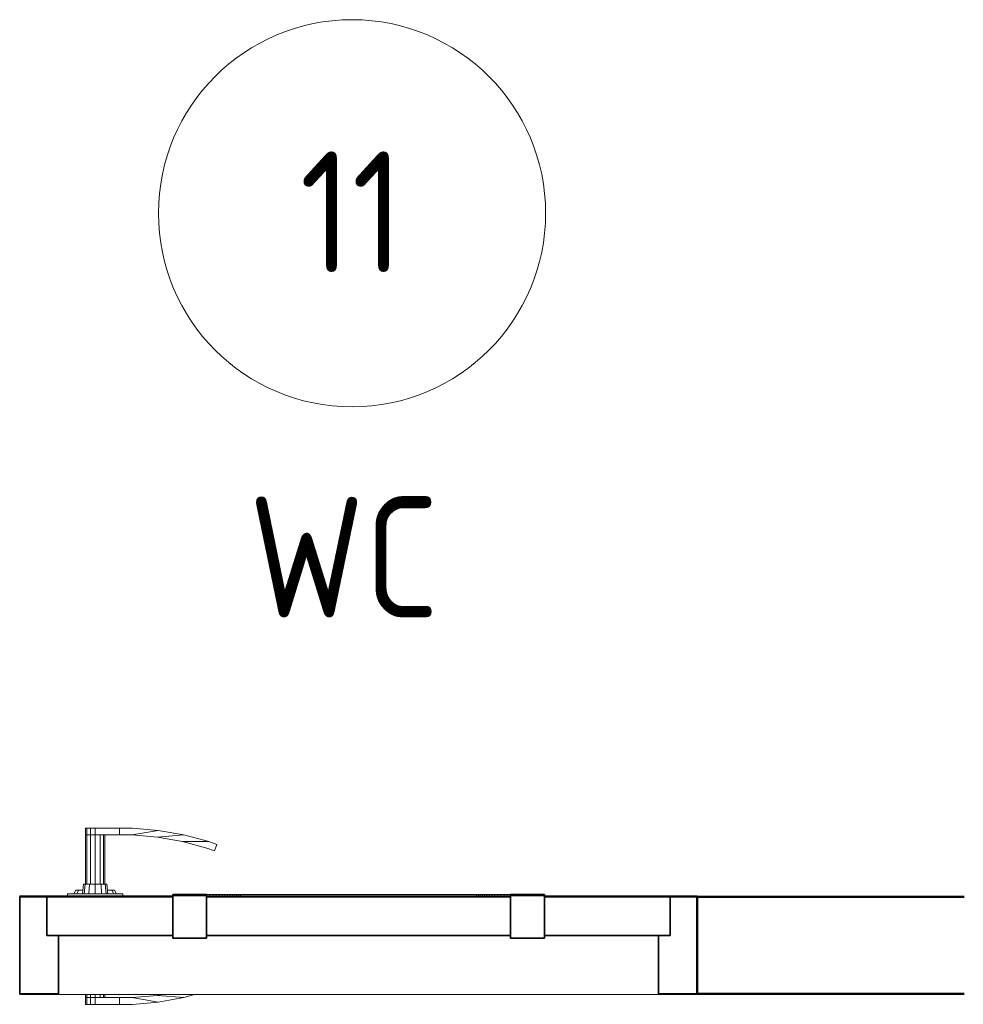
# Model space of a CAD drawing. Header units: millimetres. Extents: x 19459 to 41104, y 2709 to 43059.
# Tile 52 of 58: x 29034 to 30009, y 41065 to 42082. Entities that reach past the tile are written whole.
import ezdxf

# ---------------------------------------------------------------- set-up
doc = ezdxf.new("R2010")
doc.units = ezdxf.units.MM
for name, color, linetype, lineweight in [('A-AREA-____-IDEN', 2, 'Continuous', 20), ('A-DOOR-____-MCUT', 31, 'Continuous', 35), ('A-DOOR-____-OTLN', 31, 'Continuous', 20), ('A-GENM-____-MCUT', 13, 'Continuous', 50), ('A-GENM-____-OTLN', 13, 'Continuous', 20), ('A-WALL-____-MCUT', 113, 'Continuous', 50), ('A-WALL-____-OTLN', 113, 'Continuous', 20)]:
    doc.layers.add(name, color=color, linetype=linetype, lineweight=lineweight)
doc.styles.add('GOST Common', font='GOST_Common.ttf', dxfattribs={"width": 0.9, "height": 125})

# ---------------------------------------------------------------- blocks, each defined once
blk = doc.blocks.new('Прямая форма - 83 new-608798-В_Этаж 01_Вентиляция')
at = {"layer": 'A-WALL-____-MCUT', "color": 253}
for p, q in [((475.8, 100), (200, 100)), ((475.8, 0), (475.8, 100)), ((200, 0), (475.8, 0))]:
    blk.add_line(p, q, dxfattribs=at)
blk = doc.blocks.new('Прямая форма - SW - 005-608799-В_Этаж 01_Вентиляция')
blk.add_blockref('Прямая форма - 83 new-608798-В_Этаж 01_Вентиляция', (0, 0))
blk = doc.blocks.new('Family - DOO - 010-608801-В_Этаж 01_Вентиляция')
at = {"layer": 'A-GENM-____-MCUT', "lineweight": 9}
for p, q in [((350, 101), (-350, 101)), ((-350, 101), (-350, -1)), ((350, -1), (350, 101)), ((-350, -1), (350, -1))]:
    blk.add_line(p, q, dxfattribs=at)
blk = doc.blocks.new('Прямая форма - 83 new-608804-В_Этаж 01_Вентиляция')
at = {"layer": 'A-DOOR-____-MCUT', "color": 53}
for p, q in [((-322, 0), (-350, 0)), ((-350, 0), (-350, -100)), ((-322, -40), (-322, 0)), ((-192, 0), (-322, 0)), ((-322, 0), (-322, -40)), ((-157, 2.5), (-192, 2.5)), ((-192, 2.5), (-192, -42.5)), ((-192, -40), (-192, 0)), ((-157, -42.5), (-157, 2.5)), ((157, 0), (-157, 0)), ((-157, 0), (-157, -40)), ((192, 2.5), (157, 2.5)), ((157, 2.5), (157, -42.5)), ((157, -40), (157, 0)), ((192, -42.5), (192, 2.5)), ((322, 0), (192, 0)), ((192, 0), (192, -40)), ((350, 0), (322, 0)), ((322, 0), (322, -40)), ((322, -40), (322, 0)), ((350, -100), (350, 0)), ((-310, -40), (-322, -40)), ((-322, -40), (-192, -40)), ((-310, -100), (-310, -40)), ((-157, -40), (157, -40)), ((192, -40), (322, -40)), ((322, -40), (310, -40)), ((310, -40), (310, -100)), ((-192, -42.5), (-157, -42.5)), ((157, -42.5), (192, -42.5)), ((-350, -100), (-310, -100)), ((310, -100), (350, -100))]:
    blk.add_line(p, q, dxfattribs=at)
at = {"layer": 'A-DOOR-____-OTLN', "color": 9}
for p, q in [((-282, 71), (-280.7, 71)), ((-282, 71), (-282, 64)), ((-282, 64), (-280.7, 64)), ((-282, 64), (-282, 13)), ((-280.7, 64), (-282, 64)), ((-280.7, 71), (-277, 71)), ((-280.7, 71), (-280.7, 64)), ((-280.7, 64), (-277, 64)), ((-280.7, 64), (-280.7, 13)), ((-277, 64), (-280.7, 64)), ((-277, 71), (-272, 71)), ((-277, 71), (-277, 64)), ((-277, 64), (-272, 64)), ((-277, 64), (-277, 13)), ((-272, 64), (-277, 64)), ((-272, 71), (-247, 71)), ((-272, 71), (-272, 64)), ((-272, 64), (-272, 13)), ((-247, 64), (-272, 64)), ((-267, 13), (-267, 64)), ((-263.3, 13), (-263.3, 64)), ((-262, 64), (-262, 13)), ((-233.6, 71), (-247, 71)), ((-247, 71), (-247, 64)), ((-247, 71), (-247, 64)), ((-247, 64), (-233.9, 64)), ((-233.9, 64), (-206.9, 68.7)), ((-207.8, 61.7), (-233.9, 64)), ((-206.9, 68.7), (-233.6, 71)), ((-207.8, 61.7), (-180.5, 64)), ((-182, 57.2), (-207.8, 61.7)), ((-180.5, 64), (-206.9, 68.7)), ((-180.5, 64), (-154.6, 57.1)), ((-156.7, 50.4), (-182, 57.2)), ((-154.6, 57.1), (-182, 57.2)), ((-154.6, 57.1), (-146.5, 54.1)), ((-146.5, 54.1), (-148.8, 47.5)), ((-148.8, 47.5), (-156.7, 50.4)), ((-285, 3), (-284, 13)), ((-284, 13), (-282.4, 13)), ((-283.3, 3), (-282.4, 13)), ((-282.4, 13), (-278, 13)), ((-278.5, 3), (-278, 13)), ((-278, 13), (-272, 13)), ((-272, 13), (-266, 13)), ((-272, 3), (-272, 13)), ((-266, 13), (-261.6, 13)), ((-265.5, 3), (-266, 13)), ((-261.6, 13), (-260, 13)), ((-261.6, 13), (-260.7, 3)), ((-260, 13), (-259, 3)), ((-243.5, 3), (-300.5, 3)), ((-300.5, 3), (-300.5, 1)), ((-294, 3), (-292, 7)), ((-292, 7), (-289.3, 7)), ((-291.1, 3), (-289.3, 7)), ((-289.3, 7), (-284.6, 7)), ((-259.4, 7), (-254.7, 7)), ((-254.7, 7), (-252, 7)), ((-254.7, 7), (-252.9, 3)), ((-252, 7), (-250, 3)), ((-243.5, 1), (-243.5, 3)), ((-157, 2.5), (-153.6, 2.5)), ((-153.6, 2.5), (-150.3, 2.5)), ((-153.6, 2.5), (-153.6, 1)), ((-150.3, 2.5), (-147, 2.5)), ((-150.3, 2.5), (-150.3, 1)), ((-147, 2.5), (-143.9, 2.5)), ((-147, 2.5), (-147, 1)), ((-143.9, 2.5), (-140.9, 2.5)), ((-143.9, 2.5), (-143.9, 1)), ((-140.9, 2.5), (-138, 2.5)), ((-140.9, 2.5), (-140.9, 1)), ((-138, 2.5), (-135.3, 2.5)), ((-138, 2.5), (-138, 1)), ((-135.3, 2.5), (-132.7, 2.5)), ((-135.3, 2.5), (-135.3, 1)), ((-132.7, 2.5), (-130.3, 2.5)), ((-132.7, 2.5), (-132.7, 1)), ((-130.3, 2.5), (-127.9, 2.5)), ((-130.3, 2.5), (-130.3, 1)), ((-127.9, 2.5), (-125.8, 2.5)), ((-127.9, 2.5), (-127.9, 1)), ((-125.8, 2.5), (-123.8, 2.5)), ((-125.8, 2.5), (-125.8, 1)), ((-123.8, 2.5), (-122, 2.5)), ((-123.8, 2.5), (-123.8, 1)), ((-122, 2.5), (0, 2.5)), ((-122, 2.5), (-122, 1)), ((0, 2.5), (122, 2.5)), ((122, 2.5), (123.8, 2.5)), ((122, 2.5), (122, 1)), ((123.8, 2.5), (125.8, 2.5)), ((123.8, 2.5), (123.8, 1)), ((125.8, 2.5), (127.9, 2.5)), ((125.8, 2.5), (125.8, 1)), ((127.9, 2.5), (130.3, 2.5)), ((127.9, 2.5), (127.9, 1)), ((130.3, 2.5), (132.7, 2.5)), ((130.3, 2.5), (130.3, 1)), ((132.7, 2.5), (135.3, 2.5)), ((132.7, 2.5), (132.7, 1)), ((135.3, 2.5), (138, 2.5)), ((135.3, 2.5), (135.3, 1)), ((138, 2.5), (140.9, 2.5)), ((138, 2.5), (138, 1)), ((140.9, 2.5), (143.9, 2.5)), ((140.9, 2.5), (140.9, 1)), ((143.9, 2.5), (147, 2.5)), ((143.9, 2.5), (143.9, 1)), ((147, 2.5), (150.3, 2.5)), ((147, 2.5), (147, 1)), ((150.3, 2.5), (153.6, 2.5)), ((150.3, 2.5), (150.3, 1)), ((153.6, 2.5), (157, 2.5)), ((153.6, 2.5), (153.6, 1)), ((-282, -101), (-282, -104)), ((-280.7, -101), (-280.7, -104)), ((-277, -101), (-277, -104)), ((-272, -101), (-272, -104)), ((-267, -104), (-267, -101)), ((-263.3, -104), (-263.3, -101)), ((-262, -101), (-262, -104)), ((-207.8, -101.7), (-233.9, -104)), ((-207.8, -101.7), (-203.7, -101)), ((-180.5, -104), (-207.8, -101.7)), ((-169.3, -101), (-180.5, -104)), ((-282, -104), (-280.7, -104)), ((-282, -104), (-282, -111)), ((-280.7, -104), (-282, -104)), ((-280.7, -111), (-282, -111)), ((-280.7, -104), (-277, -104)), ((-280.7, -104), (-280.7, -111)), ((-277, -104), (-280.7, -104)), ((-277, -111), (-280.7, -111)), ((-277, -104), (-272, -104)), ((-277, -104), (-277, -111)), ((-277, -104), (-272, -104)), ((-272, -111), (-277, -111)), ((-272, -104), (-247, -104)), ((-272, -104), (-272, -111)), ((-247, -111), (-272, -111)), ((-247, -104), (-247, -111)), ((-233.9, -104), (-247, -104)), ((-247, -104), (-247, -111)), ((-247, -111), (-233.6, -111)), ((-206.9, -108.7), (-233.9, -104)), ((-233.6, -111), (-206.9, -108.7)), ((-180.5, -104), (-206.9, -108.7))]:
    blk.add_line(p, q, dxfattribs=at)
blk = doc.blocks.new('Прямая форма - DOO - 010-608805-В_Этаж 01_Вентиляция')
blk.add_blockref('Прямая форма - 83 new-608804-В_Этаж 01_Вентиляция', (350, 0))
blk = doc.blocks.new('83 new_ifc_RVT-1-В_Этаж 01_Вентиляция')
at = {"layer": 'A-DOOR-____-OTLN', "color": 9, "lineweight": 20}
blk.add_blockref('Прямая форма - DOO - 010-608805-В_Этаж 01_Вентиляция', (29034.5, 41175.8), dxfattribs=at)
at = {"layer": 'A-GENM-____-OTLN', "color": 9, "lineweight": 20, "rotation": 180}
blk.add_blockref('Family - DOO - 010-608801-В_Этаж 01_Вентиляция', (29384.5, 41175.8), dxfattribs=at)
at = {"layer": 'A-WALL-____-OTLN', "color": 9, "lineweight": 20, "rotation": 180}
blk.add_blockref('Прямая форма - SW - 005-608799-В_Этаж 01_Вентиляция', (30210.3, 41175.8), dxfattribs=at)
blk = doc.blocks.new('ADSK_M_Помещения - Номер Имя-152985-В_Этаж 01_Вентиляция')
at = {"layer": 'A-AREA-____-IDEN'}
blk.add_circle((0, 0), 4, dxfattribs=at)

msp = doc.modelspace()

# ---------------------------------------------------------------- block references
at = {"lineweight": 9}
msp.add_blockref('83 new_ifc_RVT-1-В_Этаж 01_Вентиляция', (0, 0), dxfattribs=at)
at = {"layer": 'A-AREA-____-IDEN', "xscale": 49.99999999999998, "yscale": 49.99999999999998, "zscale": 49.99999999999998}
msp.add_blockref('ADSK_M_Помещения - Номер Имя-152985-В_Этаж 01_Вентиляция', (29377.8, 41882.1), dxfattribs=at)

# ---------------------------------------------------------------- texts
at = {"layer": 'A-AREA-____-IDEN', "lineweight": 9, "char_height": 125, "attachment_point": 1, "style": 'GOST Common'}
for s, insert, width in [('11', (29323.8, 41946), 137.089), ('WC', (29271, 41589.5), 248.924)]:
    msp.add_mtext(s, dxfattribs=dict(at, insert=insert, width=width))

doc.saveas('drawing.dxf')
